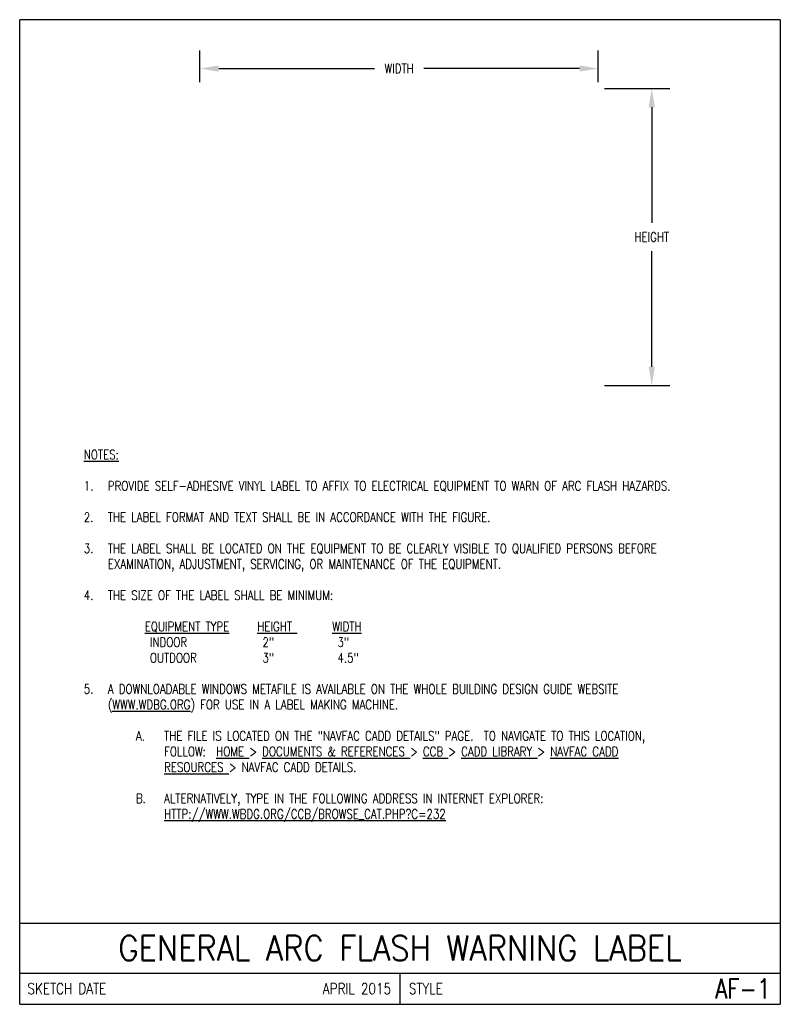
# Model space of a CAD drawing. Header units: inches. Extents: x 0 to 7.6, y 0 to 9.85.
import ezdxf
from ezdxf.enums import TextEntityAlignment as Align

# ---------------------------------------------------------------- set-up
doc = ezdxf.new("R2010")
doc.units = ezdxf.units.IN
doc.header["$MEASUREMENT"] = 0
doc.layers.get('Defpoints').update_dxf_attribs({"linetype": 'CONTINUOUS'})
doc.layers.add('E-DETL', color=2, linetype='CONTINUOUS')
doc.layers.add('E-DETL-TEXT', color=3, linetype='CONTINUOUS')
doc.styles.add('ROMANS', font='ROMANS.SHX', dxfattribs={"width": 0.8})
doc.styles.get("Standard").update_dxf_attribs({"font": 'ROMANS.SHX', "width": 0.8, "height": 0.125})
doc.dimstyles.get("Standard").update_dxf_attribs({"dimtxt": 0.18, "dimasz": 0.18, "dimexe": 0.18, "dimexo": 0.0625, "dimgap": 0.09, "dimtad": 0, "dimtih": 1, "dimtoh": 1, "dimdec": 4, "dimzin": 0, "dimdsep": 46, "dimtxsty": 'Standard', "dimcen": 0.09, "dimadec": 0, "dimazin": 0, "dimtfac": 1, "dimtdec": 4, "dimtofl": 0, "dimtmove": 0, "dimatfit": 3, "dimfxl": 0, "dimtolj": 1, "dimtzin": 0, "dimarcsym": 0})

# ---------------------------------------------------------------- blocks, each defined once
blk = doc.blocks.new('*D0')
at = {"layer": 'Defpoints', "color": 0, "transparency": 16777216}
for p in [(5.7842, 9.3596), (1.8018, 9.1606), (5.7842, 9.1606)]:
    blk.add_point(p, dxfattribs=at)
at = {"layer": 'E-DETL-TEXT', "color": 0, "lineweight": -2, "transparency": 16777216}
for p, q in [((1.8018, 9.2231), (1.8018, 9.5396)), ((5.7842, 9.2231), (5.7842, 9.5396)), ((1.9893, 9.3596), (3.5475, 9.3596)), ((5.5967, 9.3596), (4.0385, 9.3596))]:
    blk.add_line(p, q, dxfattribs=at)
at = {"layer": 'E-DETL-TEXT', "color": 0, "transparency": 16777216}
for points in [[(1.9893, 9.3908), (1.9893, 9.3283), (1.8018, 9.3596)], [(5.5967, 9.3908), (5.5967, 9.3283), (5.7842, 9.3596)]]:
    blk.add_solid(points, dxfattribs=at)
at = {"layer": 'E-DETL-TEXT', "color": 0, "transparency": 16777216, "insert": (3.793, 9.3596), "char_height": 0.125, "attachment_point": 5}
blk.add_mtext('\\A1;{\\H0.75x;WIDTH}', dxfattribs=at)
blk = doc.blocks.new('*D1')
at = {"layer": 'Defpoints', "color": 0, "transparency": 16777216}
for p in [(5.7842, 9.1606), (6.3187, 9.1606), (5.7842, 6.1887)]:
    blk.add_point(p, dxfattribs=at)
at = {"layer": 'E-DETL-TEXT', "color": 0, "lineweight": -2, "transparency": 16777216}
for p, q in [((5.8467, 9.1606), (6.4987, 9.1606)), ((6.3187, 8.9731), (6.3187, 7.8153)), ((6.3187, 6.3762), (6.3187, 7.534)), ((5.8467, 6.1887), (6.4987, 6.1887))]:
    blk.add_line(p, q, dxfattribs=at)
at = {"layer": 'E-DETL-TEXT', "color": 0, "transparency": 16777216}
for points in [[(6.2874, 8.9731), (6.3499, 8.9731), (6.3187, 9.1606)], [(6.2874, 6.3762), (6.3499, 6.3762), (6.3187, 6.1887)]]:
    blk.add_solid(points, dxfattribs=at)
at = {"layer": 'E-DETL-TEXT', "color": 0, "transparency": 16777216, "insert": (6.3187, 7.6747), "char_height": 0.125, "attachment_point": 5}
blk.add_mtext('\\A1;{\\H0.75x;HEIGHT}', dxfattribs=at)

msp = doc.modelspace()

# ---------------------------------------------------------------- linework, layer by layer
at = {"layer": 'E-DETL'}
for p, q in [((7.60362, 9.8484), (0, 9.8484)), ((0, 0), (0, 9.8484)), ((7.60362, 9.8484), (7.60362, 0)), ((0, 0.8125), (7.60362, 0.8125)), ((0, 0.3125), (7.60362, 0.3125)), ((3.80181, 0.3125), (3.80181, 0)), ((0, 0), (7.60362, 0))]:
    msp.add_line(p, q, dxfattribs=at)

# ---------------------------------------------------------------- texts
at = {"layer": 'E-DETL-TEXT', "style": 'ROMANS', "width": 0.9}
msp.add_text('GENERAL ARC FLASH WARNING LABEL', height=0.25, dxfattribs=at).set_placement((3.80181, 0.5625), align=Align.MIDDLE_CENTER)
at = {"layer": 'E-DETL-TEXT', "style": 'ROMANS', "width": 0.8}
for s, height, p in [('SKETCH DATE', 0.1100001, (0.07725, 0.15625)), ('STYLE', 0.11, (3.8906, 0.15625))]:
    msp.add_text(s, height=height, dxfattribs=at).set_placement(p, align=Align.MIDDLE_LEFT)
for s, height, p in [('APRIL 2015', 0.11, (3.71302, 0.15625)), ('AF-1', 0.196851, (7.50549, 0.15625))]:
    msp.add_text(s, height=height, dxfattribs=at).set_placement(p, align=Align.MIDDLE_RIGHT)
at = {"layer": 'E-DETL-TEXT', "insert": (0.5, 5.54476), "char_height": 0.09375, "width": 6.6036203, "attachment_point": 1}
msp.add_mtext('\\pi-0.2402,l0.3809,t0.3809;{\\LNOTES:\\P}\\P1.^IPROVIDE SELF-ADHESIVE VINYL LABEL TO AFFIX TO ELECTRICAL EQUIPMENT TO WARN OF ARC FLASH HAZARDS.\\P\\pt0.1406,0.4219;\\P\\pt0.3809;2.^ITHE LABEL FORMAT AND TEXT SHALL BE IN ACCORDANCE WITH THE FIGURE.\\P\\P3.^ITHE LABEL SHALL BE LOCATED ON THE EQUIPMENT TO BE CLEARLY VISIBLE TO QUALIFIED PERSONS BEFORE EXAMINATION, ADJUSTMENT, SERVICING, OR MAINTENANCE OF THE EQUIPMENT.\\P\\P4.^ITHE SIZE OF THE LABEL SHALL BE MINIMUM:\\P\\pi0,l0.375,tz;\\P^I{\\LEQUIPMENT TYPE}^I{\\LHEIGHT }^I{\\LWIDTH\\P}^I INDOOR^I^I 2"^I^I 3"\\P^I OUTDOOR^I^I 3"^I^I 4.5"\\P\\P\\pi-0.2402,l0.3809,t0.3809;5.^IA DOWNLOADABLE WINDOWS METAFILE IS AVAILABLE ON THE WHOLE BUILDING DESIGN GUIDE WEBSITE ({\\LWWW.WDBG.ORG}) FOR USE IN A LABEL MAKING MACHINE.\\P\\P\\pi-0.2813,l0.94341,t0.94341;A.^ITHE FILE IS LOCATED ON THE "NAVFAC CADD DETAILS" PAGE.  TO NAVIGATE TO THIS LOCATION, \\P\\pi0,t0.6621,0.94341;FOLLOW:  {\\LHOME }> {\\LDOCUMENTS & REFERENCES }> {\\LCCB }> {\\LCADD LIBRARY }> {\\LNAVFAC CADD \\PRESOURCES }> NAVFAC CADD DETAILS.\\P\\pi-0.4277,l0.6621,t0.6621;\\P\\pi-0.2813,l0.94341,t0.94341;B.^IALTERNATIVELY, TYPE IN THE FOLLOWING ADDRESS IN INTERNET EXPLORER:  \\P\\pi0,t0.6621,0.94341;{\\LHTTP://WWW.WBDG.ORG/CCB/BROWSE_CAT.PHP?C=232}', dxfattribs=at)

# ---------------------------------------------------------------- dimensions: what is measured, and where the dimension line sits
at = {"layer": 'E-DETL-TEXT'}
dim = msp.add_linear_dim(base=(5.78417, 9.35959), p1=(1.80181, 9.16064), p2=(5.78417, 9.16064), text='{\\H0.75x;WIDTH}', dimstyle='Standard', override={"dimtxt": 0.125, "dimasz": 0.1875, "dimgap": 0.09375, "dimcen": 0}, dxfattribs=at)
dim.commit()
dim.dimension.update_dxf_attribs({"geometry": '*D0', "text_midpoint": (3.79299, 9.35959)})
dim = msp.add_linear_dim(base=(6.31866, 9.16064), p1=(5.78417, 6.18869), p2=(5.78417, 9.16064), angle=90, text='{\\H0.75x;HEIGHT}', dimstyle='Standard', override={"dimtxt": 0.125, "dimasz": 0.1875, "dimgap": 0.09375, "dimcen": 0}, dxfattribs=at)
dim.commit()
dim.dimension.update_dxf_attribs({"geometry": '*D1', "text_midpoint": (6.31866, 7.67466)})

doc.saveas('drawing.dxf')
